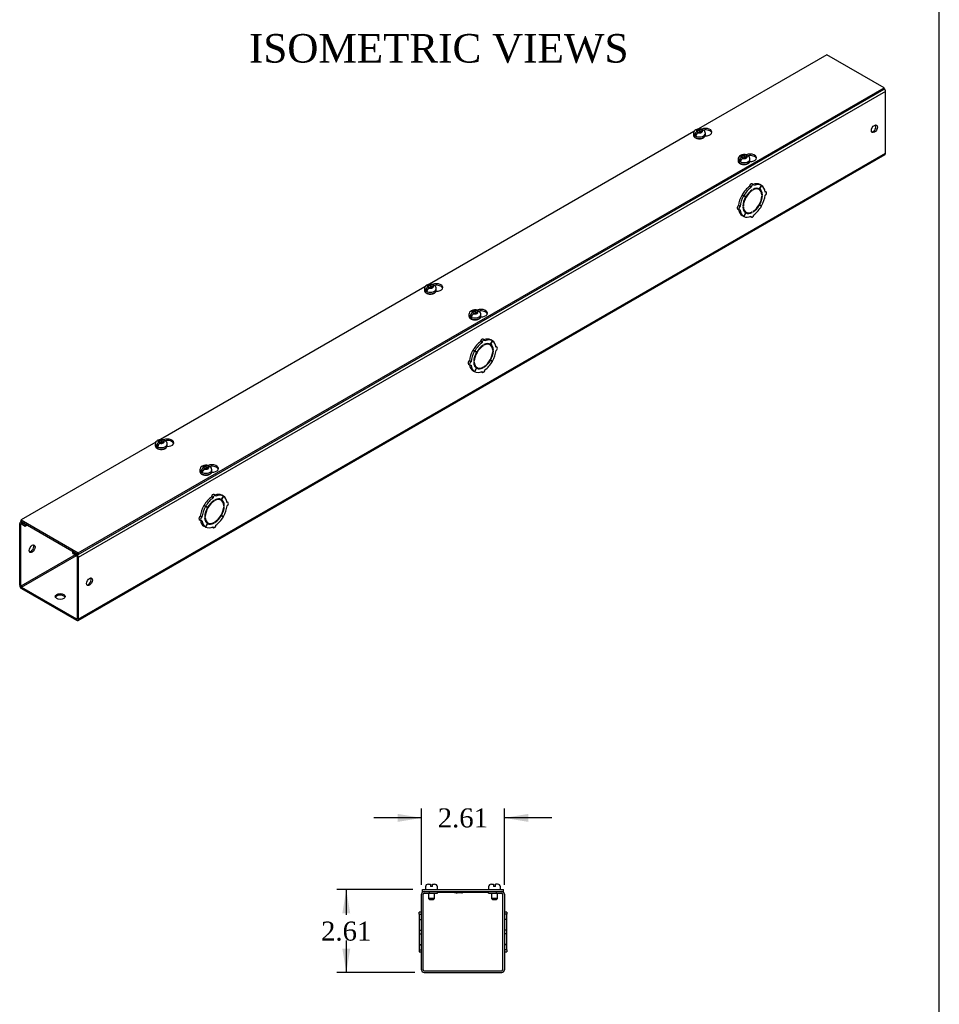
# Model space of a CAD drawing. Header units: inches. Extents: x 1 to 150, y -1 to 99.
# Tile 6 of 7: x 121 to 150, y 49 to 80. Entities that reach past the tile are written whole.
import ezdxf
from ezdxf.enums import TextEntityAlignment as Align

# ---------------------------------------------------------------- set-up
doc = ezdxf.new("R2010")
doc.units = ezdxf.units.IN
doc.header["$MEASUREMENT"] = 0
for name, color, linetype in [('COM56307-2', 7, 'Continuous'), ('COM70721-3', 7, 'Continuous'), ('Default', 7, 'Continuous'), ('QLB20316', 7, 'Continuous'), ('SCS19515', 7, 'Continuous')]:
    doc.layers.add(name, color=color, linetype=linetype)
doc.styles.add('SEACAD_Times_New_Roman', font='times.ttf')
doc.dimstyles.new('HAMMOND_(STH_-_120x80)', dxfattribs={"dimtxt": 0.6, "dimasz": 0.75, "dimexe": 0.3, "dimexo": 0.3, "dimgap": 0.15, "dimtad": 0, "dimtih": 1, "dimtoh": 1, "dimzin": 0, "dimdsep": 46, "dimtxsty": 'SEACAD_Times_New_Roman', "dimblk1": '_SE_FILLED', "dimblk2": '_SE_FILLED', "dimsah": 1, "dimcen": 0.3, "dimadec": 0, "dimazin": 0, "dimtfac": 0.8, "dimtofl": 0, "dimtmove": 1, "dimatfit": 3, "dimfxl": 1, "dimtolj": 1, "dimtzin": 0, "dimarcsym": 0})

# ---------------------------------------------------------------- blocks, each defined once
blk = doc.blocks.new('SE6')
at = {"layer": 'COM56307-2', "color": 7, "linetype": 'Continuous'}
for p, q in [((133.367, 52.154), (135.919, 52.154)), ((133.367, 52.097), (133.367, 52.154)), ((133.367, 52.097), (133.422, 52.097)), ((133.586, 52.097), (135.7, 52.097)), ((135.864, 52.097), (135.919, 52.097)), ((135.919, 52.097), (135.919, 52.154))]:
    blk.add_line(p, q, dxfattribs=at)
at = {"layer": 'COM70721-3', "color": 7, "linetype": 'Continuous'}
for p, q in [((133.336, 49.626), (133.336, 52.011)), ((133.393, 49.626), (133.393, 52.011)), ((133.422, 52.097), (133.586, 52.097)), ((133.422, 52.04), (133.586, 52.04)), ((133.586, 52.04), (133.586, 52.097)), ((133.586, 52.04), (133.836, 52.04)), ((133.836, 52.04), (133.836, 52.097)), ((135.45, 52.04), (135.45, 52.097)), ((135.45, 52.04), (135.7, 52.04)), ((135.7, 52.097), (135.864, 52.097)), ((135.7, 52.04), (135.7, 52.097)), ((135.7, 52.04), (135.864, 52.04)), ((135.893, 52.011), (135.893, 49.626)), ((135.95, 52.011), (135.95, 49.626)), ((133.264, 51.378), (133.264, 51.44)), ((133.336, 51.44), (133.264, 51.44)), ((133.264, 51.378), (133.336, 51.378)), ((133.264, 51.378), (133.264, 51.218)), ((136.022, 51.44), (135.95, 51.44)), ((136.022, 51.378), (135.95, 51.378)), ((136.022, 51.44), (136.022, 51.378)), ((136.022, 51.218), (136.022, 51.378)), ((133.264, 51.218), (133.336, 51.218)), ((133.264, 51.218), (133.264, 51.215)), ((133.264, 51.215), (133.336, 51.215)), ((133.264, 51.215), (133.264, 50.881)), ((136.022, 51.218), (135.95, 51.218)), ((136.022, 51.215), (135.95, 51.215)), ((136.022, 51.215), (136.022, 51.218)), ((136.022, 50.881), (136.022, 51.215)), ((133.264, 50.881), (133.336, 50.881)), ((133.264, 50.881), (133.264, 50.756)), ((133.264, 50.756), (133.336, 50.756)), ((133.264, 50.756), (133.264, 50.423)), ((136.022, 50.881), (135.95, 50.881)), ((136.022, 50.756), (135.95, 50.756)), ((136.022, 50.756), (136.022, 50.881)), ((136.022, 50.423), (136.022, 50.756)), ((133.264, 50.423), (133.336, 50.423)), ((133.264, 50.423), (133.264, 50.419)), ((133.264, 50.419), (133.336, 50.419)), ((133.264, 50.419), (133.264, 50.26)), ((136.022, 50.423), (135.95, 50.423)), ((136.022, 50.419), (135.95, 50.419)), ((136.022, 50.419), (136.022, 50.423)), ((136.022, 50.26), (136.022, 50.419)), ((133.264, 50.26), (133.336, 50.26)), ((133.264, 50.26), (133.264, 50.197)), ((133.264, 50.197), (133.336, 50.197)), ((136.022, 50.26), (135.95, 50.26)), ((135.95, 50.197), (136.022, 50.197)), ((136.022, 50.26), (136.022, 50.197)), ((133.422, 49.597), (135.864, 49.597)), ((133.422, 49.54), (135.864, 49.54))]:
    blk.add_line(p, q, dxfattribs=at)
for centre, radius, start, end in [((133.422, 52.011), 0.086, 90, 180), ((133.422, 52.011), 0.029, 90, 180), ((135.864, 52.011), 0.086, 0, 90), ((135.864, 52.011), 0.029, 0, 90), ((133.422, 49.626), 0.086, 180, 270), ((133.422, 49.626), 0.029, 180, 270), ((135.864, 49.626), 0.086, 270, 0), ((135.864, 49.626), 0.029, 270, 0)]:
    blk.add_arc(centre, radius, start, end, dxfattribs=at)
at = {"layer": 'QLB20316', "color": 7, "linetype": 'Continuous'}
for p, q in [((133.393, 52.092), (133.393, 52.097)), ((135.45, 52.067), (133.836, 52.067)), ((134.374, 52.067), (134.374, 52.057)), ((134.374, 52.057), (134.374, 52.057)), ((134.377, 52.057), (134.377, 52.067)), ((134.377, 52.067), (134.377, 52.057)), ((134.433, 52.057), (134.377, 52.057)), ((134.433, 52.057), (134.433, 52.067)), ((134.433, 52.057), (134.436, 52.057)), ((134.436, 52.057), (134.436, 52.067)), ((134.437, 52.057), (134.456, 52.057)), ((134.458, 52.067), (134.458, 52.057)), ((134.61, 52.057), (134.458, 52.057)), ((134.61, 52.057), (134.61, 52.067)), ((134.611, 52.057), (134.624, 52.057)), ((134.624, 52.057), (134.624, 52.067)), ((135.893, 52.092), (135.893, 52.097))]:
    blk.add_line(p, q, dxfattribs=at)
at = {"layer": 'SCS19515', "color": 7, "linetype": 'Continuous'}
for p, q in [((133.461, 52.239), (133.461, 52.179)), ((133.551, 52.329), (133.618, 52.329)), ((133.618, 52.329), (133.618, 52.254)), ((133.678, 52.254), (133.618, 52.254)), ((133.678, 52.329), (133.746, 52.329)), ((133.678, 52.254), (133.678, 52.329)), ((133.836, 52.179), (133.836, 52.239)), ((135.45, 52.239), (135.45, 52.179)), ((135.54, 52.329), (135.607, 52.329)), ((135.607, 52.329), (135.607, 52.254)), ((135.667, 52.254), (135.607, 52.254)), ((135.735, 52.329), (135.667, 52.329)), ((135.667, 52.254), (135.667, 52.329)), ((135.825, 52.179), (135.825, 52.239)), ((133.553, 52.04), (133.553, 51.872)), ((133.743, 51.872), (133.553, 51.872)), ((133.553, 51.872), (133.583, 51.842)), ((133.713, 51.842), (133.743, 51.872)), ((133.743, 51.872), (133.743, 52.04)), ((135.542, 52.04), (135.542, 51.872)), ((135.732, 51.872), (135.542, 51.872)), ((135.542, 51.872), (135.572, 51.842)), ((135.702, 51.842), (135.732, 51.872)), ((135.732, 51.872), (135.732, 52.04)), ((133.583, 51.842), (133.713, 51.842)), ((135.572, 51.842), (135.702, 51.842))]:
    blk.add_line(p, q, dxfattribs=at)
for centre, radius, start, end in [((133.551, 52.239), 0.09, 90, 180), ((133.486, 52.179), 0.025, 180, 270), ((133.746, 52.239), 0.09, 0, 90), ((133.811, 52.179), 0.025, 270, 0), ((135.54, 52.239), 0.09, 90, 180), ((135.475, 52.179), 0.025, 180, 270), ((135.735, 52.239), 0.09, 0, 90), ((135.8, 52.179), 0.025, 270, 0)]:
    blk.add_arc(centre, radius, start, end, dxfattribs=at)
blk = doc.blocks.new('DMBLK542')
at = {"layer": 'Default', "linetype": 'Continuous', "transparency": 16777216}
for points in [[(132.586, 54.543), (132.586, 54.293), (133.336, 54.418)], [(136.7, 54.543), (135.95, 54.418), (136.7, 54.293)]]:
    blk.add_hatch(color=7, dxfattribs=at).paths.add_polyline_path(points)
at = {"layer": 'Default', "color": 7, "linetype": 'Continuous', "transparency": 16777216}
for p, q in [((133.336, 52.311), (133.336, 54.718)), ((135.95, 52.311), (135.95, 54.718)), ((133.336, 54.418), (131.836, 54.418)), ((137.45, 54.418), (135.95, 54.418))]:
    blk.add_line(p, q, dxfattribs=at)
at = {"layer": 'Default', "color": 7, "linetype": 'Continuous', "transparency": 16777216, "style": 'SEACAD_Times_New_Roman'}
blk.add_text('2.61', height=0.6, dxfattribs=at).set_placement((133.847, 54.718), align=Align.TOP_LEFT)
blk = doc.blocks.new('_SE_FILLED')
at = {"color": 0}
blk.add_line((0, 0), (-1, 0), dxfattribs=at)
blk.add_solid([(0, 0), (-1, -0.1665), (-1, 0.1665), (0, 0)], dxfattribs=at)
blk = doc.blocks.new('DMBLK543')
at = {"layer": 'Default', "linetype": 'Continuous', "transparency": 16777216}
for points in [[(130.839, 51.404), (131.089, 51.404), (130.964, 52.154)], [(130.839, 50.29), (130.964, 49.54), (131.089, 50.29)]]:
    blk.add_hatch(color=7, dxfattribs=at).paths.add_polyline_path(points)
at = {"layer": 'Default', "color": 7, "linetype": 'Continuous', "transparency": 16777216}
for p, q in [((133.067, 52.154), (130.664, 52.154)), ((130.964, 52.154), (130.964, 51.357)), ((130.964, 50.547), (130.964, 49.54)), ((133.122, 49.54), (130.664, 49.54))]:
    blk.add_line(p, q, dxfattribs=at)
at = {"layer": 'Default', "color": 7, "linetype": 'Continuous', "transparency": 16777216, "style": 'SEACAD_Times_New_Roman'}
blk.add_text('2.61', height=0.6, dxfattribs=at).set_placement((130.168, 51.147), align=Align.TOP_LEFT)
blk = doc.blocks.new('SE7')
at = {"layer": 'COM56307-2', "color": 7, "linetype": 'Continuous'}
for p, q in [((146.121, 78.49), (142.073, 76.153)), ((147.925, 77.448), (146.121, 78.49)), ((122.513, 62.777), (147.925, 77.448)), ((122.513, 62.73), (147.925, 77.402)), ((147.925, 77.402), (147.925, 77.448)), ((141.928, 76.069), (133.587, 71.254)), ((133.443, 71.17), (125.102, 66.354)), ((124.957, 66.271), (120.709, 63.818)), ((120.709, 63.818), (122.513, 62.777)), ((120.709, 63.772), (120.709, 63.818)), ((120.709, 63.772), (122.513, 62.73)), ((122.513, 62.73), (122.513, 62.777))]:
    blk.add_line(p, q, dxfattribs=at)
for centre, major_axis, start_param, end_param in [((142.291, 76.049), (-0.203, 0), 1.524825, 5.347731), ((142.291, 76.003), (0.203, 0), 0.199875, 1.896631), ((143.698, 75.237), (-0.203, 0), 1.524825, 5.347731), ((143.698, 75.191), (0.203, 0), 0.199875, 1.896631), ((133.806, 71.15), (-0.203, 0), 1.524825, 5.347731), ((133.806, 71.104), (0.203, 0), 0.199875, 1.896631), ((135.212, 70.338), (-0.203, 0), 1.524825, 5.347731), ((135.212, 70.292), (0.203, 0), 0.199875, 1.896631), ((125.32, 66.251), (-0.203, 0), 1.524825, 5.347731), ((125.32, 66.205), (0.203, 0), 0.199875, 1.896631), ((126.727, 65.439), (-0.203, 0), 1.524825, 5.347731), ((126.727, 65.393), (0.203, 0), 0.199875, 1.896631)]:
    blk.add_ellipse(centre, major_axis=major_axis, ratio=0.57735, start_param=start_param, end_param=end_param, dxfattribs=at)
at = {"layer": 'COM70721-3', "color": 7, "linetype": 'Continuous'}
for p, q in [((147.969, 77.331), (122.513, 62.634)), ((147.969, 75.384), (147.969, 77.331)), ((122.495, 60.648), (147.951, 75.345)), ((122.513, 60.687), (147.969, 75.384)), ((143.733, 74.31), (143.682, 74.339)), ((143.809, 74.389), (143.758, 74.419)), ((143.763, 74.207), (143.763, 74.227)), ((143.791, 74.244), (143.791, 74.223)), ((143.984, 74.236), (143.933, 74.265)), ((144.057, 74.367), (143.995, 74.258)), ((143.997, 74.257), (143.995, 74.258)), ((143.997, 74.257), (144.06, 74.365)), ((144.057, 74.367), (144.006, 74.396)), ((144.06, 74.365), (144.057, 74.367)), ((143.495, 74.039), (143.444, 74.068)), ((143.444, 74.068), (143.507, 74.033)), ((143.497, 74.043), (143.446, 74.073)), ((143.509, 74.036), (143.446, 74.073)), ((143.495, 74.039), (143.558, 74.003)), ((143.56, 74.007), (143.497, 74.043)), ((143.558, 74.003), (143.507, 74.033)), ((143.56, 74.007), (143.509, 74.036)), ((143.763, 74.207), (143.747, 74.217)), ((144.086, 74.073), (144.067, 74.085)), ((144.069, 74.063), (144.086, 74.073)), ((144.086, 74.041), (144.069, 74.031)), ((144.204, 74.161), (144.17, 74.181)), ((143.3, 73.626), (143.351, 73.596)), ((143.382, 73.702), (143.331, 73.731)), ((143.468, 73.717), (143.486, 73.727)), ((143.486, 73.694), (143.468, 73.684)), ((143.486, 73.727), (143.469, 73.736)), ((143.995, 73.751), (143.983, 73.758)), ((143.997, 73.754), (143.985, 73.761)), ((143.995, 73.751), (144.057, 73.714)), ((144.06, 73.718), (143.997, 73.754)), ((143.495, 73.392), (143.444, 73.422)), ((143.558, 73.5), (143.495, 73.392)), ((143.497, 73.391), (143.495, 73.392)), ((143.497, 73.391), (143.56, 73.499)), ((143.52, 73.551), (143.571, 73.521)), ((143.56, 73.499), (143.558, 73.5)), ((143.712, 73.388), (143.746, 73.368)), ((143.763, 73.514), (143.744, 73.525)), ((143.763, 73.514), (143.763, 73.534)), ((143.791, 73.55), (143.791, 73.53)), ((135.248, 69.411), (135.197, 69.44)), ((135.278, 69.308), (135.261, 69.318)), ((135.323, 69.49), (135.272, 69.52)), ((135.278, 69.308), (135.278, 69.328)), ((135.306, 69.345), (135.306, 69.324)), ((135.498, 69.337), (135.447, 69.366)), ((135.572, 69.468), (135.51, 69.359)), ((135.512, 69.358), (135.51, 69.359)), ((135.512, 69.358), (135.575, 69.466)), ((135.572, 69.468), (135.521, 69.497)), ((135.575, 69.466), (135.572, 69.468)), ((135.719, 69.262), (135.684, 69.282)), ((135.01, 69.14), (134.959, 69.169)), ((134.959, 69.169), (135.021, 69.134)), ((135.012, 69.144), (134.961, 69.174)), ((135.023, 69.137), (134.961, 69.174)), ((135.01, 69.14), (135.072, 69.104)), ((135.074, 69.108), (135.012, 69.144)), ((135.072, 69.104), (135.021, 69.134)), ((135.074, 69.108), (135.023, 69.137)), ((135.601, 69.175), (135.582, 69.186)), ((135.583, 69.164), (135.601, 69.175)), ((135.601, 69.142), (135.583, 69.132)), ((134.815, 68.727), (134.866, 68.697)), ((134.897, 68.803), (134.846, 68.832)), ((134.983, 68.818), (135.001, 68.828)), ((135.001, 68.795), (134.983, 68.785)), ((135.001, 68.828), (134.984, 68.837)), ((135.035, 68.652), (135.086, 68.623)), ((135.306, 68.652), (135.306, 68.631)), ((135.51, 68.852), (135.497, 68.859)), ((135.512, 68.855), (135.499, 68.862)), ((135.51, 68.852), (135.572, 68.815)), ((135.575, 68.819), (135.512, 68.855)), ((135.01, 68.493), (134.959, 68.523)), ((135.072, 68.601), (135.01, 68.493)), ((135.012, 68.492), (135.01, 68.493)), ((135.012, 68.492), (135.074, 68.6)), ((135.074, 68.6), (135.072, 68.601)), ((135.227, 68.489), (135.261, 68.469)), ((135.278, 68.615), (135.259, 68.626)), ((135.278, 68.615), (135.278, 68.635)), ((126.838, 64.591), (126.787, 64.621)), ((126.763, 64.512), (126.712, 64.541)), ((126.793, 64.409), (126.776, 64.419)), ((126.793, 64.409), (126.793, 64.429)), ((126.821, 64.446), (126.821, 64.425)), ((127.013, 64.438), (126.962, 64.467)), ((127.087, 64.569), (127.025, 64.46)), ((127.026, 64.459), (127.025, 64.46)), ((127.026, 64.459), (127.089, 64.567)), ((127.087, 64.569), (127.036, 64.598)), ((127.089, 64.567), (127.087, 64.569)), ((127.233, 64.363), (127.199, 64.383)), ((126.524, 64.241), (126.473, 64.27)), ((126.473, 64.27), (126.536, 64.235)), ((126.527, 64.245), (126.476, 64.275)), ((126.538, 64.238), (126.476, 64.275)), ((126.524, 64.241), (126.587, 64.205)), ((126.589, 64.209), (126.527, 64.245)), ((126.587, 64.205), (126.536, 64.235)), ((126.589, 64.209), (126.538, 64.238)), ((127.116, 64.276), (127.097, 64.287)), ((127.098, 64.265), (127.116, 64.276)), ((127.116, 64.243), (127.098, 64.233)), ((120.665, 61.754), (120.665, 63.702)), ((120.722, 63.764), (120.683, 63.741)), ((120.705, 63.678), (120.726, 63.69)), ((120.705, 61.731), (120.705, 63.678)), ((120.748, 63.749), (120.726, 63.737)), ((120.726, 63.737), (120.842, 63.67)), ((120.726, 63.69), (120.842, 63.623)), ((120.842, 63.67), (120.864, 63.682)), ((120.842, 63.623), (120.842, 63.67)), ((126.329, 63.828), (126.38, 63.798)), ((126.411, 63.904), (126.361, 63.933)), ((126.498, 63.919), (126.515, 63.929)), ((126.515, 63.896), (126.498, 63.886)), ((126.515, 63.929), (126.499, 63.938)), ((126.587, 63.702), (126.524, 63.594)), ((126.527, 63.593), (126.589, 63.701)), ((126.55, 63.753), (126.601, 63.724)), ((126.589, 63.701), (126.587, 63.702)), ((126.793, 63.716), (126.773, 63.727)), ((126.793, 63.716), (126.793, 63.736)), ((126.821, 63.753), (126.821, 63.732)), ((127.025, 63.953), (127.012, 63.96)), ((127.026, 63.956), (127.014, 63.963)), ((127.025, 63.953), (127.087, 63.916)), ((127.089, 63.921), (127.026, 63.956)), ((120.842, 63.623), (120.904, 63.659)), ((126.524, 63.594), (126.473, 63.624)), ((126.527, 63.593), (126.524, 63.594)), ((126.741, 63.59), (126.776, 63.57)), ((122.358, 62.819), (122.336, 62.807)), ((122.336, 62.807), (122.452, 62.74)), ((122.336, 62.76), (122.336, 62.807)), ((122.336, 62.76), (122.452, 62.693)), ((122.452, 62.74), (122.474, 62.752)), ((122.412, 62.716), (120.705, 61.731)), ((120.726, 61.695), (122.453, 62.693)), ((122.473, 62.658), (122.473, 60.71)), ((122.513, 62.634), (122.513, 60.687)), ((120.726, 61.695), (122.452, 60.698)), ((120.726, 61.649), (122.452, 60.652)), ((122.473, 60.71), (122.452, 60.698))]:
    blk.add_line(p, q, dxfattribs=at)
for centre, major_axis, start_param, end_param in [((147.908, 77.366), (0.043, -0.0745), 0.785398, 2.076395), ((147.575, 76.177), (-0.066, -0.115), 0.307887, 2.833706), ((147.908, 75.419), (-0.043, 0.0745), 3.141593, 3.926991), ((143.726, 73.908), (0.281, 0.487), 0.896739, 1.566433), ((143.777, 73.879), (0.281, 0.487), 0.896739, 1.566433), ((143.777, 73.879), (0.219, 0.379), 0.831128, 1.566433), ((143.726, 74.365), (-0.0313, -0.0541), 3.141593, 5.497787), ((143.777, 74.335), (-0.0312, -0.0541), 2.356194, 5.497787), ((143.777, 73.879), (-0.206, -0.357), 2.404698, 3.878487), ((143.777, 73.879), (0.219, 0.379), 0.004363, 0.739668), ((143.726, 73.908), (0.281, 0.487), 0.004363, 0.620067), ((143.777, 73.879), (0.281, 0.487), 0.004363, 0.674057), ((143.726, 73.908), (-0.206, -0.357), 3.141593, 3.271499), ((143.726, 73.908), (0.219, 0.379), 5.920402, 6.166551), ((143.777, 73.879), (0.219, 0.379), 5.543517, 6.278822), ((143.777, 73.879), (0.281, 0.487), 5.609128, 6.278822), ((143.726, 73.908), (-0.281, -0.487), 4.716752, 5.386446), ((143.777, 73.879), (-0.281, -0.487), 4.716752, 5.386446), ((143.777, 73.879), (-0.219, -0.379), 4.716752, 5.452057), ((143.777, 73.879), (-0.206, -0.357), 3.975495, 5.449283), ((143.726, 73.908), (-0.206, -0.357), 4.707761, 4.717017), ((143.777, 73.879), (0.206, 0.357), 3.975495, 5.449283), ((143.777, 73.879), (0.219, 0.379), 4.716752, 5.452057), ((143.777, 73.879), (0.281, 0.487), 4.716752, 5.386446), ((144.173, 74.107), (-0.0312, -0.0541), 0.785398, 3.926991), ((143.331, 73.68), (0.0313, 0.0541), 0.785398, 3.141593), ((143.726, 73.908), (-0.281, -0.487), 5.663118, 6.278822), ((143.382, 73.651), (0.0313, 0.0541), 0.785398, 3.926991), ((143.777, 73.879), (-0.219, -0.379), 5.543517, 6.278822), ((143.777, 73.879), (0.206, 0.357), 2.404698, 3.878487), ((143.777, 73.879), (-0.219, -0.379), 0.831128, 1.566433), ((143.777, 73.879), (-0.281, -0.487), 0.896739, 1.566433), ((143.777, 73.879), (-0.281, -0.487), 5.609128, 6.278822), ((143.726, 73.908), (0.206, 0.357), 3.011687, 3.141593), ((143.777, 73.879), (-0.281, -0.487), 0.004363, 0.674057), ((143.726, 73.908), (-0.219, -0.379), 0.116634, 0.362783), ((143.777, 73.879), (-0.219, -0.379), 0.004363, 0.739668), ((143.777, 73.422), (0.0313, 0.0541), 2.356194, 5.497787), ((135.241, 69.009), (0.281, 0.487), 0.896739, 1.566433), ((135.292, 68.98), (-0.206, -0.357), 3.975495, 5.449283), ((135.292, 68.98), (0.281, 0.487), 0.896739, 1.566433), ((135.292, 68.98), (0.219, 0.379), 0.831128, 1.566433), ((135.241, 69.466), (-0.0313, -0.0541), 3.141593, 5.497787), ((135.292, 69.436), (-0.0313, -0.0541), 2.356194, 5.497787), ((135.292, 68.98), (-0.206, -0.357), 2.404698, 3.878487), ((135.292, 68.98), (0.219, 0.379), 0.004363, 0.739668), ((135.241, 69.009), (0.281, 0.487), 0.004363, 0.620067), ((135.292, 68.98), (0.281, 0.487), 0.004363, 0.674057), ((135.241, 69.009), (-0.206, -0.357), 3.141593, 3.271499), ((135.241, 69.009), (0.219, 0.379), 5.920402, 6.166551), ((135.292, 68.98), (0.219, 0.379), 5.543517, 6.278822), ((135.292, 68.98), (0.281, 0.487), 5.609128, 6.278822), ((135.687, 69.208), (-0.0312, -0.0541), 0.785398, 3.926991), ((135.241, 69.009), (-0.281, -0.487), 4.716752, 5.386446), ((135.292, 68.98), (-0.281, -0.487), 4.716752, 5.386446), ((135.292, 68.98), (-0.219, -0.379), 4.716752, 5.452057), ((135.241, 69.009), (-0.206, -0.357), 4.707761, 4.717017), ((135.292, 68.98), (0.206, 0.357), 3.975495, 5.449283), ((135.292, 68.98), (0.219, 0.379), 4.716752, 5.452057), ((135.292, 68.98), (0.281, 0.487), 4.716752, 5.386446), ((134.846, 68.781), (0.0313, 0.0541), 0.785398, 3.141593), ((135.241, 69.009), (-0.281, -0.487), 5.663118, 6.278822), ((134.897, 68.752), (0.0313, 0.0541), 0.785398, 3.926991), ((135.292, 68.98), (-0.281, -0.487), 5.609128, 6.278822), ((135.292, 68.98), (-0.219, -0.379), 5.543517, 6.278822), ((135.292, 68.98), (0.206, 0.357), 2.404698, 3.878487), ((135.241, 69.009), (0.206, 0.357), 3.011687, 3.141593), ((135.292, 68.98), (-0.219, -0.379), 0.831128, 1.566433), ((135.292, 68.98), (-0.281, -0.487), 0.896739, 1.566433), ((135.292, 68.98), (-0.281, -0.487), 0.004363, 0.674057), ((135.241, 69.009), (-0.219, -0.379), 0.116634, 0.362783), ((135.292, 68.98), (-0.219, -0.379), 0.004363, 0.739668), ((135.292, 68.523), (0.0312, 0.0541), 2.356194, 5.497787), ((126.756, 64.567), (-0.0313, -0.0541), 3.141593, 5.497787), ((126.807, 64.537), (-0.0312, -0.0541), 2.356194, 5.497787), ((126.756, 64.11), (0.281, 0.487), 0.004363, 0.620067), ((126.807, 64.081), (0.281, 0.487), 0.004363, 0.674057), ((126.756, 64.11), (0.281, 0.487), 0.896739, 1.566433), ((126.807, 64.081), (-0.206, -0.357), 3.975495, 5.449283), ((126.807, 64.081), (0.281, 0.487), 0.896739, 1.566433), ((126.807, 64.081), (0.219, 0.379), 0.831128, 1.566433), ((126.807, 64.081), (-0.206, -0.357), 2.404698, 3.878487), ((126.807, 64.081), (0.219, 0.379), 0.004363, 0.739668), ((126.756, 64.11), (-0.206, -0.357), 3.141593, 3.271499), ((126.756, 64.11), (0.219, 0.379), 5.920402, 6.166551), ((126.807, 64.081), (0.219, 0.379), 5.543517, 6.278822), ((126.807, 64.081), (0.281, 0.487), 5.609128, 6.278822), ((127.202, 64.309), (-0.0313, -0.0541), 0.785398, 3.926991), ((126.756, 64.11), (-0.281, -0.487), 4.716752, 5.386446), ((126.807, 64.081), (-0.281, -0.487), 4.716752, 5.386446), ((126.807, 64.081), (-0.219, -0.379), 4.716752, 5.452057), ((126.756, 64.11), (-0.206, -0.357), 4.707761, 4.717017), ((126.807, 64.081), (0.206, 0.357), 3.975495, 5.449283), ((126.807, 64.081), (0.219, 0.379), 4.716752, 5.452057), ((126.807, 64.081), (0.281, 0.487), 4.716752, 5.386446), ((120.726, 63.666), (0.043, -0.0745), 2.356194, 3.926991), ((120.726, 63.666), (0.0145, -0.0251), 2.356194, 3.926991), ((126.361, 63.882), (0.0313, 0.0541), 0.785398, 3.141593), ((126.756, 64.11), (-0.281, -0.487), 5.663118, 6.278822), ((126.411, 63.853), (0.0313, 0.0541), 0.785398, 3.926991), ((126.807, 64.081), (-0.281, -0.487), 5.609128, 6.278822), ((126.807, 64.081), (-0.219, -0.379), 5.543517, 6.278822), ((126.807, 64.081), (0.206, 0.357), 2.404698, 3.878487), ((126.756, 64.11), (0.206, 0.357), 3.011687, 3.141593), ((126.756, 64.11), (-0.219, -0.379), 0.116634, 0.362783), ((126.807, 64.081), (-0.219, -0.379), 0.004363, 0.739668), ((126.807, 64.081), (-0.219, -0.379), 0.831128, 1.566433), ((126.807, 64.081), (-0.281, -0.487), 0.896739, 1.566433), ((126.807, 64.081), (-0.281, -0.487), 0.004363, 0.674057), ((126.807, 63.624), (0.0313, 0.0541), 2.356194, 5.497787), ((121.018, 62.932), (0.066, 0.115), 3.44948, 5.975298), ((122.452, 62.669), (-0.043, 0.0745), 3.926991, 5.497787), ((122.452, 62.669), (-0.0145, 0.0251), 3.926991, 5.497787), ((122.826, 61.888), (-0.066, -0.115), 0.307887, 2.833706), ((120.726, 61.719), (-0.043, 0.0745), 0.785398, 2.356194), ((120.726, 61.719), (-0.0145, 0.0251), 0.785398, 2.356194), ((121.943, 61.354), (-0.156, 0), 3.402495, 6.022283), ((122.452, 60.722), (-0.0145, 0.0251), 2.356194, 3.926991), ((122.452, 60.722), (-0.043, 0.0745), 2.356194, 3.926991)]:
    blk.add_ellipse(centre, major_axis=major_axis, ratio=0.57735, start_param=start_param, end_param=end_param, dxfattribs=at)
for centre, major_axis in [((147.616, 76.153), (-0.067, -0.115)), ((121.059, 62.909), (-0.066, -0.115)), ((122.867, 61.865), (-0.066, -0.115)), ((121.943, 61.401), (-0.156, 0))]:
    blk.add_ellipse(centre, major_axis=major_axis, ratio=0.57735, dxfattribs=at)
at = {"layer": 'SCS19515', "color": 7, "linetype": 'Continuous'}
for p, q in [((142.043, 76.114), (142.113, 76.114)), ((142.043, 76.073), (142.043, 76.114)), ((142.143, 76.131), (142.113, 76.114)), ((142.113, 76.052), (142.113, 76.114)), ((142.155, 76.089), (142.186, 76.107)), ((141.912, 76.008), (141.912, 75.959)), ((142.019, 75.998), (141.948, 75.957)), ((142.043, 76.073), (142.012, 76.056)), ((142.043, 76.073), (142.043, 76.022)), ((142.043, 76.052), (142.113, 76.052)), ((142.055, 76.031), (142.085, 76.049)), ((142.155, 76.049), (142.085, 76.049)), ((142.155, 76.077), (142.113, 76.052)), ((142.155, 76.089), (142.155, 76.049)), ((142.287, 75.959), (142.287, 76.008)), ((143.318, 75.196), (143.318, 75.147)), ((143.426, 75.186), (143.354, 75.145)), ((143.45, 75.261), (143.419, 75.243)), ((143.45, 75.301), (143.519, 75.301)), ((143.45, 75.261), (143.45, 75.301)), ((143.45, 75.261), (143.45, 75.21)), ((143.45, 75.24), (143.519, 75.24)), ((143.461, 75.219), (143.492, 75.237)), ((143.562, 75.237), (143.492, 75.237)), ((143.55, 75.319), (143.519, 75.301)), ((143.519, 75.24), (143.519, 75.301)), ((143.562, 75.265), (143.519, 75.24)), ((143.562, 75.277), (143.592, 75.295)), ((143.562, 75.277), (143.562, 75.237)), ((143.693, 75.147), (143.693, 75.196)), ((133.558, 71.174), (133.527, 71.157)), ((133.558, 71.214), (133.627, 71.214)), ((133.558, 71.174), (133.558, 71.214)), ((133.558, 71.174), (133.558, 71.123)), ((133.558, 71.153), (133.627, 71.153)), ((133.569, 71.132), (133.6, 71.15)), ((133.67, 71.15), (133.6, 71.15)), ((133.658, 71.232), (133.627, 71.214)), ((133.627, 71.153), (133.627, 71.214)), ((133.67, 71.178), (133.627, 71.153)), ((133.67, 71.19), (133.7, 71.208)), ((133.67, 71.19), (133.67, 71.15)), ((133.426, 71.109), (133.426, 71.06)), ((133.534, 71.099), (133.462, 71.058)), ((133.801, 71.06), (133.801, 71.109)), ((134.833, 70.297), (134.833, 70.248)), ((134.94, 70.287), (134.869, 70.246)), ((134.964, 70.362), (134.933, 70.344)), ((134.964, 70.402), (135.034, 70.402)), ((134.964, 70.362), (134.964, 70.402)), ((134.964, 70.362), (134.964, 70.311)), ((134.964, 70.341), (135.034, 70.341)), ((134.976, 70.32), (135.007, 70.338)), ((135.076, 70.338), (135.007, 70.338)), ((135.065, 70.42), (135.034, 70.402)), ((135.034, 70.341), (135.034, 70.402)), ((135.076, 70.366), (135.034, 70.341)), ((135.076, 70.378), (135.107, 70.396)), ((135.076, 70.378), (135.076, 70.338)), ((135.208, 70.248), (135.208, 70.297)), ((124.941, 66.21), (124.941, 66.161)), ((125.048, 66.2), (124.977, 66.159)), ((125.072, 66.275), (125.041, 66.257)), ((125.072, 66.315), (125.142, 66.315)), ((125.072, 66.275), (125.072, 66.315)), ((125.072, 66.275), (125.072, 66.224)), ((125.072, 66.254), (125.142, 66.254)), ((125.084, 66.233), (125.115, 66.251)), ((125.184, 66.251), (125.115, 66.251)), ((125.172, 66.333), (125.142, 66.315)), ((125.142, 66.254), (125.142, 66.315)), ((125.184, 66.279), (125.142, 66.254)), ((125.184, 66.291), (125.215, 66.309)), ((125.184, 66.291), (125.184, 66.251)), ((125.316, 66.161), (125.316, 66.21)), ((126.347, 65.397), (126.347, 65.348)), ((126.455, 65.388), (126.384, 65.347)), ((126.479, 65.463), (126.448, 65.445)), ((126.479, 65.503), (126.548, 65.503)), ((126.479, 65.463), (126.479, 65.503)), ((126.479, 65.463), (126.479, 65.412)), ((126.479, 65.442), (126.548, 65.442)), ((126.49, 65.421), (126.521, 65.439)), ((126.591, 65.439), (126.521, 65.439)), ((126.579, 65.521), (126.548, 65.503)), ((126.548, 65.442), (126.548, 65.503)), ((126.591, 65.467), (126.548, 65.442)), ((126.591, 65.479), (126.622, 65.497)), ((126.591, 65.479), (126.591, 65.439)), ((126.722, 65.348), (126.722, 65.397))]:
    blk.add_line(p, q, dxfattribs=at)
for centre, radius, start, end in [((142.048, 76.004), 0.136, 117.4666, 178.6082), ((142.1, 75.911), 0.243, 69.2476, 118.0808), ((142.156, 76.007), 0.13, 0.514, 51.6165), ((142.09, 75.935), 0.144, 122.6431, 170.9725), ((142.132, 75.91), 0.144, 122.6435, 170.9722), ((142.182, 75.965), 0.104, 295.0406, 356.3742), ((143.455, 75.192), 0.136, 117.4666, 178.6082), ((143.496, 75.123), 0.144, 122.6431, 170.9725), ((143.506, 75.099), 0.243, 69.2476, 118.0808), ((143.539, 75.098), 0.144, 122.6435, 170.9722), ((143.562, 75.195), 0.13, 0.514, 51.6165), ((143.589, 75.153), 0.104, 295.0406, 356.3742), ((133.563, 71.105), 0.136, 117.4666, 178.6082), ((133.604, 71.036), 0.144, 122.6431, 170.9725), ((133.614, 71.012), 0.243, 69.2476, 118.0808), ((133.647, 71.011), 0.144, 122.6435, 170.9722), ((133.67, 71.108), 0.13, 0.514, 51.6165), ((133.697, 71.066), 0.104, 295.0406, 356.3742), ((134.969, 70.293), 0.136, 117.4666, 178.6082), ((135.011, 70.223), 0.144, 122.6431, 170.9725), ((135.021, 70.2), 0.243, 69.2476, 118.0808), ((135.053, 70.199), 0.144, 122.6435, 170.9722), ((135.103, 70.254), 0.104, 295.0406, 356.3742), ((135.077, 70.295), 0.13, 0.514, 51.6165), ((125.077, 66.206), 0.136, 117.4666, 178.6082), ((125.119, 66.137), 0.144, 122.6431, 170.9725), ((125.129, 66.113), 0.243, 69.2476, 118.0808), ((125.161, 66.112), 0.144, 122.6435, 170.9722), ((125.211, 66.167), 0.104, 295.0406, 356.3742), ((125.185, 66.208), 0.13, 0.514, 51.6165), ((126.535, 65.301), 0.243, 69.2476, 118.0808), ((126.484, 65.394), 0.136, 117.4666, 178.6082), ((126.525, 65.324), 0.144, 122.6431, 170.9725), ((126.568, 65.3), 0.144, 122.6435, 170.9722), ((126.618, 65.355), 0.104, 295.0406, 356.3742), ((126.592, 65.396), 0.13, 0.514, 51.6165)]:
    blk.add_arc(centre, radius, start, end, dxfattribs=at)
for centre, major_axis, start_param, end_param in [((142.099, 76.081), (0.0975, 0), 1.098165, 3.614224), ((142.099, 76.081), (-0.0975, 0), 1.098165, 3.614224), ((142.099, 76.008), (-0.188, 0), 0.000034, 3.141695), ((142.099, 75.959), (0.188, 0), 3.141593, 6.283185), ((142.099, 76.02), (-0.186, 0), 0.623612, 0.947184), ((143.506, 75.196), (-0.188, 0), 0.000034, 3.141695), ((143.506, 75.269), (0.0975, 0), 1.098165, 3.614224), ((143.506, 75.269), (-0.0975, 0), 1.098165, 3.614224), ((143.506, 75.147), (0.188, 0), 3.141593, 6.283185), ((143.506, 75.208), (-0.186, 0), 0.623612, 0.947184), ((133.614, 71.182), (0.0975, 0), 1.098165, 3.614224), ((133.614, 71.182), (-0.0975, 0), 1.098165, 3.614224), ((133.614, 71.109), (-0.187, 0), 0.000034, 3.141695), ((133.614, 71.06), (0.187, 0), 3.141593, 6.283185), ((133.614, 71.121), (-0.186, 0), 0.623612, 0.947184), ((135.02, 70.297), (-0.187, 0), 0.000034, 3.141695), ((135.02, 70.248), (0.187, 0), 3.141593, 6.283185), ((135.02, 70.309), (-0.186, 0), 0.623612, 0.947184), ((135.02, 70.37), (0.0975, 0), 1.098165, 3.614224), ((135.02, 70.37), (-0.0975, 0), 1.098165, 3.614224), ((125.128, 66.21), (-0.188, 0), 0.000034, 3.141695), ((125.128, 66.161), (0.188, 0), 3.141593, 6.283185), ((125.128, 66.222), (-0.186, 0), 0.623612, 0.947184), ((125.128, 66.283), (0.0975, 0), 1.098165, 3.614224), ((125.128, 66.283), (-0.0975, 0), 1.098165, 3.614224), ((126.535, 65.471), (0.0975, 0), 1.098165, 3.614224), ((126.535, 65.397), (-0.188, 0), 0.000034, 3.141695), ((126.535, 65.348), (0.188, 0), 3.141593, 6.283185), ((126.535, 65.41), (-0.186, 0), 0.623612, 0.947184), ((126.535, 65.471), (-0.0975, 0), 1.098165, 3.614224)]:
    blk.add_ellipse(centre, major_axis=major_axis, ratio=0.57735, start_param=start_param, end_param=end_param, dxfattribs=at)
for points, knots in [([(142.206, 76.115), (142.206, 76.116), (142.205, 76.117), (142.204, 76.122), (142.202, 76.125), (142.198, 76.13), (142.196, 76.132), (142.191, 76.136), (142.188, 76.138), (142.182, 76.14), (142.179, 76.14), (142.173, 76.141), (142.169, 76.141), (142.162, 76.139), (142.158, 76.138), (142.151, 76.135), (142.147, 76.134), (142.143, 76.131)], [0.0861551, 0.0861551, 0.0861551, 0.0861551, 0.125, 0.125, 0.25, 0.25, 0.375, 0.375, 0.5, 0.5, 0.625, 0.625, 0.75, 0.75, 0.875, 0.875, 1, 1, 1, 1]), ([(142.186, 76.107), (142.19, 76.109), (142.193, 76.111), (142.201, 76.114), (142.205, 76.115), (142.212, 76.116), (142.215, 76.116), (142.222, 76.116), (142.225, 76.115), (142.231, 76.113), (142.233, 76.112), (142.236, 76.109), (142.237, 76.109), (142.237, 76.109)], [0, 0, 0, 0, 0.125, 0.125, 0.25, 0.25, 0.375, 0.375, 0.5, 0.5, 0.625, 0.625, 0.6402964, 0.6402964, 0.6402964, 0.6402964]), ([(141.912, 75.959), (141.912, 75.954), (141.912, 75.945), (141.916, 75.931), (141.922, 75.917), (141.932, 75.904), (141.943, 75.891), (141.957, 75.88), (141.974, 75.869), (141.992, 75.86), (142.012, 75.853), (142.033, 75.847), (142.055, 75.843), (142.078, 75.84), (142.101, 75.84), (142.124, 75.841), (142.147, 75.843), (142.169, 75.848), (142.19, 75.854), (142.209, 75.862), (142.22, 75.867), (142.226, 75.871)], [0, 0, 0, 0, 0.044411, 0.093149, 0.14226, 0.192446, 0.244069, 0.297063, 0.351021, 0.405447, 0.459922, 0.514271, 0.568467, 0.62254, 0.676546, 0.730553, 0.784618, 0.838806, 0.893192, 0.947841, 1, 1, 1, 1]), ([(143.613, 75.303), (143.612, 75.304), (143.612, 75.305), (143.61, 75.31), (143.609, 75.313), (143.605, 75.318), (143.603, 75.32), (143.598, 75.324), (143.595, 75.325), (143.589, 75.328), (143.586, 75.328), (143.579, 75.329), (143.576, 75.328), (143.569, 75.327), (143.565, 75.326), (143.558, 75.323), (143.554, 75.321), (143.55, 75.319)], [0.0861551, 0.0861551, 0.0861551, 0.0861551, 0.125, 0.125, 0.25, 0.25, 0.375, 0.375, 0.5, 0.5, 0.625, 0.625, 0.75, 0.75, 0.875, 0.875, 1, 1, 1, 1]), ([(143.592, 75.295), (143.596, 75.297), (143.6, 75.299), (143.607, 75.302), (143.611, 75.303), (143.618, 75.304), (143.622, 75.304), (143.628, 75.304), (143.631, 75.303), (143.637, 75.301), (143.64, 75.299), (143.643, 75.297), (143.643, 75.297), (143.643, 75.297)], [0, 0, 0, 0, 0.125, 0.125, 0.25, 0.25, 0.375, 0.375, 0.5, 0.5, 0.625, 0.625, 0.6402964, 0.6402964, 0.6402964, 0.6402964]), ([(143.318, 75.147), (143.318, 75.142), (143.319, 75.133), (143.323, 75.119), (143.329, 75.105), (143.338, 75.092), (143.35, 75.079), (143.364, 75.068), (143.38, 75.057), (143.398, 75.048), (143.418, 75.041), (143.44, 75.035), (143.462, 75.031), (143.484, 75.028), (143.508, 75.028), (143.531, 75.029), (143.553, 75.031), (143.575, 75.036), (143.596, 75.042), (143.616, 75.05), (143.627, 75.055), (143.633, 75.059)], [0, 0, 0, 0, 0.044411, 0.093149, 0.14226, 0.192446, 0.244069, 0.297063, 0.351021, 0.405447, 0.459922, 0.514271, 0.568467, 0.62254, 0.676546, 0.730553, 0.784618, 0.838806, 0.893192, 0.947841, 1, 1, 1, 1]), ([(133.721, 71.216), (133.72, 71.217), (133.72, 71.218), (133.718, 71.223), (133.716, 71.226), (133.713, 71.231), (133.71, 71.233), (133.706, 71.237), (133.703, 71.238), (133.697, 71.241), (133.694, 71.241), (133.687, 71.242), (133.684, 71.241), (133.677, 71.24), (133.673, 71.239), (133.665, 71.236), (133.662, 71.234), (133.658, 71.232)], [0.0861551, 0.0861551, 0.0861551, 0.0861551, 0.125, 0.125, 0.25, 0.25, 0.375, 0.375, 0.5, 0.5, 0.625, 0.625, 0.75, 0.75, 0.875, 0.875, 1, 1, 1, 1]), ([(133.7, 71.208), (133.704, 71.21), (133.708, 71.212), (133.715, 71.215), (133.719, 71.216), (133.726, 71.217), (133.73, 71.217), (133.736, 71.217), (133.739, 71.216), (133.745, 71.214), (133.748, 71.212), (133.751, 71.21), (133.751, 71.21), (133.751, 71.21)], [0, 0, 0, 0, 0.125, 0.125, 0.25, 0.25, 0.375, 0.375, 0.5, 0.5, 0.625, 0.625, 0.6402964, 0.6402964, 0.6402964, 0.6402964]), ([(133.426, 71.06), (133.426, 71.055), (133.427, 71.046), (133.431, 71.032), (133.437, 71.018), (133.446, 71.005), (133.458, 70.992), (133.472, 70.981), (133.488, 70.97), (133.506, 70.961), (133.526, 70.954), (133.547, 70.948), (133.57, 70.944), (133.592, 70.941), (133.615, 70.941), (133.638, 70.942), (133.661, 70.944), (133.683, 70.949), (133.704, 70.955), (133.724, 70.963), (133.735, 70.968), (133.741, 70.972)], [0, 0, 0, 0, 0.044411, 0.093149, 0.14226, 0.192446, 0.244069, 0.297063, 0.351021, 0.405447, 0.459922, 0.514271, 0.568467, 0.62254, 0.676546, 0.730553, 0.784618, 0.838806, 0.893192, 0.947841, 1, 1, 1, 1]), ([(134.833, 70.248), (134.833, 70.243), (134.833, 70.234), (134.837, 70.22), (134.844, 70.206), (134.853, 70.192), (134.864, 70.18), (134.878, 70.168), (134.895, 70.158), (134.913, 70.149), (134.933, 70.142), (134.954, 70.136), (134.976, 70.132), (134.999, 70.129), (135.022, 70.128), (135.045, 70.129), (135.068, 70.132), (135.09, 70.137), (135.111, 70.143), (135.131, 70.15), (135.141, 70.156), (135.148, 70.16)], [0, 0, 0, 0, 0.044411, 0.093149, 0.14226, 0.192446, 0.244069, 0.297063, 0.351021, 0.405447, 0.459922, 0.514271, 0.568467, 0.62254, 0.676546, 0.730553, 0.784618, 0.838806, 0.893192, 0.947841, 1, 1, 1, 1]), ([(135.127, 70.404), (135.127, 70.405), (135.126, 70.406), (135.125, 70.41), (135.123, 70.413), (135.119, 70.419), (135.117, 70.421), (135.112, 70.425), (135.109, 70.426), (135.104, 70.428), (135.1, 70.429), (135.094, 70.43), (135.09, 70.429), (135.083, 70.428), (135.08, 70.427), (135.072, 70.424), (135.068, 70.422), (135.065, 70.42)], [0.0861551, 0.0861551, 0.0861551, 0.0861551, 0.125, 0.125, 0.25, 0.25, 0.375, 0.375, 0.5, 0.5, 0.625, 0.625, 0.75, 0.75, 0.875, 0.875, 1, 1, 1, 1]), ([(135.107, 70.396), (135.111, 70.398), (135.115, 70.4), (135.122, 70.403), (135.126, 70.404), (135.133, 70.405), (135.136, 70.405), (135.143, 70.405), (135.146, 70.404), (135.152, 70.402), (135.155, 70.4), (135.157, 70.398), (135.158, 70.398), (135.158, 70.398)], [0, 0, 0, 0, 0.125, 0.125, 0.25, 0.25, 0.375, 0.375, 0.5, 0.5, 0.625, 0.625, 0.6402964, 0.6402964, 0.6402964, 0.6402964]), ([(124.941, 66.161), (124.941, 66.156), (124.941, 66.147), (124.945, 66.133), (124.952, 66.119), (124.961, 66.105), (124.972, 66.093), (124.986, 66.081), (125.003, 66.071), (125.021, 66.062), (125.041, 66.055), (125.062, 66.049), (125.084, 66.045), (125.107, 66.042), (125.13, 66.041), (125.153, 66.043), (125.176, 66.045), (125.198, 66.05), (125.219, 66.056), (125.239, 66.063), (125.249, 66.069), (125.256, 66.073)], [0, 0, 0, 0, 0.044411, 0.093149, 0.14226, 0.192446, 0.244069, 0.297063, 0.351021, 0.405447, 0.459922, 0.514271, 0.568467, 0.62254, 0.676546, 0.730553, 0.784618, 0.838806, 0.893192, 0.947841, 1, 1, 1, 1]), ([(125.235, 66.317), (125.235, 66.318), (125.234, 66.319), (125.233, 66.323), (125.231, 66.326), (125.227, 66.332), (125.225, 66.334), (125.22, 66.338), (125.217, 66.339), (125.212, 66.341), (125.208, 66.342), (125.202, 66.343), (125.198, 66.342), (125.191, 66.341), (125.187, 66.34), (125.18, 66.337), (125.176, 66.335), (125.172, 66.333)], [0.0861551, 0.0861551, 0.0861551, 0.0861551, 0.125, 0.125, 0.25, 0.25, 0.375, 0.375, 0.5, 0.5, 0.625, 0.625, 0.75, 0.75, 0.875, 0.875, 1, 1, 1, 1]), ([(125.215, 66.309), (125.219, 66.311), (125.222, 66.313), (125.23, 66.316), (125.234, 66.317), (125.241, 66.318), (125.244, 66.318), (125.251, 66.318), (125.254, 66.317), (125.26, 66.315), (125.263, 66.313), (125.265, 66.311), (125.266, 66.311), (125.266, 66.311)], [0, 0, 0, 0, 0.125, 0.125, 0.25, 0.25, 0.375, 0.375, 0.5, 0.5, 0.625, 0.625, 0.6402964, 0.6402964, 0.6402964, 0.6402964]), ([(126.347, 65.349), (126.347, 65.344), (126.348, 65.335), (126.352, 65.321), (126.358, 65.307), (126.367, 65.293), (126.379, 65.281), (126.393, 65.269), (126.409, 65.259), (126.427, 65.25), (126.447, 65.243), (126.469, 65.237), (126.491, 65.233), (126.514, 65.23), (126.537, 65.229), (126.56, 65.23), (126.582, 65.233), (126.604, 65.238), (126.625, 65.244), (126.645, 65.251), (126.656, 65.257), (126.662, 65.26)], [0, 0, 0, 0, 0.044411, 0.093149, 0.14226, 0.192446, 0.244069, 0.297063, 0.351021, 0.405447, 0.459922, 0.514271, 0.568467, 0.62254, 0.676546, 0.730553, 0.784618, 0.838806, 0.893192, 0.947841, 1, 1, 1, 1]), ([(126.642, 65.505), (126.641, 65.506), (126.641, 65.507), (126.639, 65.511), (126.638, 65.514), (126.634, 65.52), (126.632, 65.522), (126.627, 65.526), (126.624, 65.527), (126.618, 65.529), (126.615, 65.53), (126.608, 65.53), (126.605, 65.53), (126.598, 65.529), (126.594, 65.528), (126.587, 65.525), (126.583, 65.523), (126.579, 65.521)], [0.0861551, 0.0861551, 0.0861551, 0.0861551, 0.125, 0.125, 0.25, 0.25, 0.375, 0.375, 0.5, 0.5, 0.625, 0.625, 0.75, 0.75, 0.875, 0.875, 1, 1, 1, 1]), ([(126.622, 65.497), (126.625, 65.499), (126.629, 65.501), (126.637, 65.503), (126.64, 65.505), (126.647, 65.506), (126.651, 65.506), (126.657, 65.506), (126.661, 65.505), (126.666, 65.503), (126.669, 65.501), (126.672, 65.499), (126.672, 65.499), (126.672, 65.499)], [0, 0, 0, 0, 0.125, 0.125, 0.25, 0.25, 0.375, 0.375, 0.5, 0.5, 0.625, 0.625, 0.6402964, 0.6402964, 0.6402964, 0.6402964])]:
    blk.add_open_spline(points, degree=3, knots=knots, dxfattribs=at)
blk = doc.blocks.new('BORDER')
at = {"layer": 'Default', "color": 7, "linetype": 'Continuous'}
blk.add_line((0, 0), (0, 27.86), dxfattribs=at)

msp = doc.modelspace()

# ---------------------------------------------------------------- block references
at = {"layer": 'Default', "color": 7, "xscale": 3.56, "yscale": 3.56, "zscale": 3.56}
msp.add_blockref('BORDER', (149.664, 0.311), dxfattribs=at)
at = {"layer": 'Default'}
for name in ['SE7', 'SE6']:
    msp.add_blockref(name, (0, 0), dxfattribs=at)

# ---------------------------------------------------------------- texts
at = {"layer": 'Default', "color": 7, "linetype": 'Continuous', "style": 'SEACAD_Times_New_Roman'}
msp.add_text('ISOMETRIC VIEWS', height=0.9, dxfattribs=at).set_placement((127.895, 79.143), align=Align.TOP_LEFT)

# ---------------------------------------------------------------- dimensions: what is measured, and where the dimension line sits
at = {"layer": 'Default', "color": 7, "linetype": 'Continuous'}
dim = msp.add_linear_dim(base=(133.336, 54.418), p1=(135.95, 52.011), p2=(133.336, 52.011), text='\\A1;<>', dimstyle='HAMMOND_(STH_-_120x80)', override={"dimtmove": 0}, dxfattribs=at)
dim.commit()
dim.dimension.update_dxf_attribs({"geometry": 'DMBLK542', "text_midpoint": (134.643, 54.418), "dimtype": 160})
dim = msp.add_linear_dim(base=(130.964, 49.54), p1=(133.367, 52.154), p2=(133.422, 49.54), angle=90, text='\\A1;<>', dimstyle='HAMMOND_(STH_-_120x80)', override={"dimtmove": 0}, dxfattribs=at)
dim.commit()
dim.dimension.update_dxf_attribs({"geometry": 'DMBLK543', "text_midpoint": (130.964, 50.847), "dimtype": 160})

doc.saveas('drawing.dxf')
